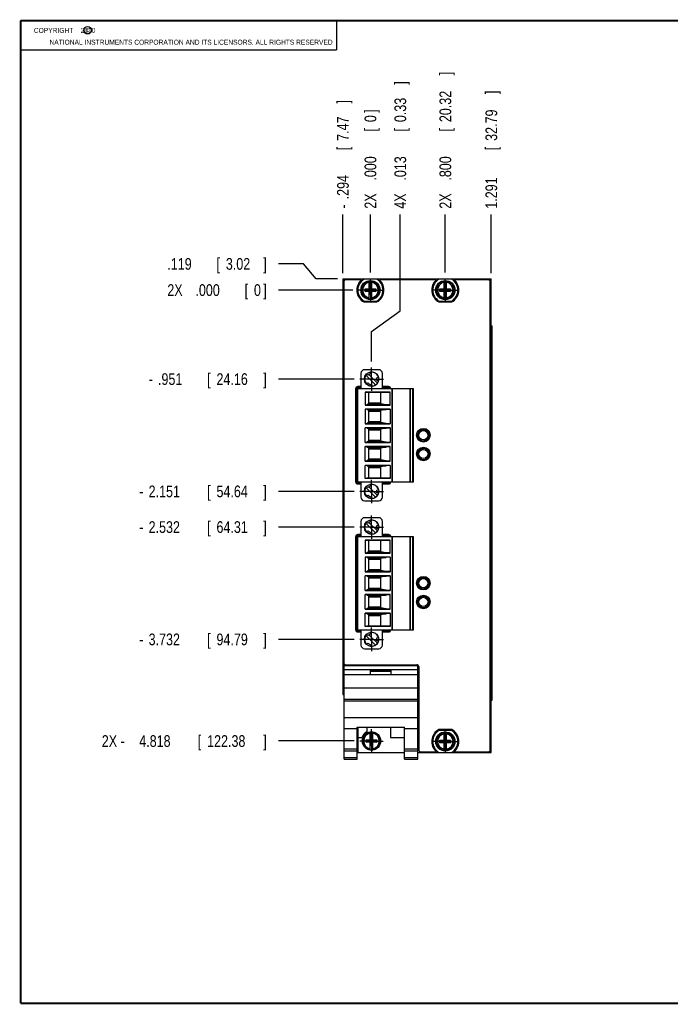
# Model space of a CAD drawing. Header units: inches. Extents: x 0.2 to 16.8, y 0.1 to 10.8.
# Tile 1 of 10: x 0.2 to 7.2, y 0.2 to 10.8. Entities that reach past the tile are written whole.
import ezdxf

# ---------------------------------------------------------------- set-up
doc = ezdxf.new("R2010")
doc.units = ezdxf.units.IN
doc.header["$LTSCALE"] = 0.935
doc.header["$MEASUREMENT"] = 0
doc.linetypes.add('CENTER', pattern=[0.6, 0.375, -0.075, 0.075, -0.075])
doc.layers.get('0').update_dxf_attribs({"linetype": 'CONTINUOUS'})
doc.layers.add('DEFAULT_1', color=7, linetype='CENTER')
doc.layers.add('DIMENSIONS', color=7, linetype='CONTINUOUS')
doc.styles.get("Standard").update_dxf_attribs({"font": 'txt', "width": 0.8})
doc.dimstyles.new('DIMSTYLE_1', dxfattribs={"dimtxt": 0.125, "dimasz": 0.18, "dimexe": 0.18, "dimexo": 0.0625, "dimgap": 0.09, "dimtad": 0, "dimtih": 1, "dimtoh": 1, "dimdec": 3, "dimzin": 4, "dimdsep": 46, "dimtxsty": 'STANDARD', "dimblk": '_FILLED', "dimblk1": '_FILLED', "dimblk2": '_FILLED', "dimcen": 0.09, "dimadec": 0, "dimazin": 0, "dimtp": 0.01, "dimtm": 0.01, "dimtfac": 1, "dimtdec": 3, "dimtofl": 0, "dimtmove": 0, "dimatfit": 3, "dimldrblk": '_FILLED', "dimfxl": 1, "dimtolj": 1, "dimtzin": 4, "dimarcsym": 0})

# ---------------------------------------------------------------- blocks, each defined once
blk = doc.blocks.new('*D0')
at = {"layer": 'DIMENSIONS', "color": 2, "linetype": 'CONTINUOUS'}
for p, q in [((3.273, 8.16), (3.005, 8.16)), ((3.406, 7.999), (3.273, 8.16)), ((3.635, 7.999), (3.406, 7.999))]:
    blk.add_line(p, q, dxfattribs=at)
at = {"layer": 'DIMENSIONS', "color": 2, "linetype": 'CONTINUOUS', "width": 0.8}
for s, p in [('.119', (1.817, 8.097)), ('[', (2.342, 8.097)), ('3.02', (2.442, 8.097)), (']', (2.842, 8.097))]:
    blk.add_text(s, height=0.125, dxfattribs=at).set_placement(p)
blk = doc.blocks.new('_FILLED')
at = {"color": 0, "linetype": 'BYBLOCK'}
blk.add_solid([(0, 0), (-1, 0.174), (-1, -0.174)], dxfattribs=at)
blk = doc.blocks.new('*D1')
at = {"layer": 'DIMENSIONS', "color": 2, "linetype": 'CONTINUOUS'}
blk.add_line((3.812, 6.929), (3.005, 6.929), dxfattribs=at)
at = {"layer": 'DIMENSIONS', "color": 2, "linetype": 'CONTINUOUS', "width": 0.8}
for s, p in [('.951', (1.717, 6.866)), ('[', (2.242, 6.866)), ('24.16', (2.342, 6.866)), (']', (2.842, 6.866)), ('-', (1.617, 6.866))]:
    blk.add_text(s, height=0.125, dxfattribs=at).set_placement(p)
blk = doc.blocks.new('*D2')
at = {"layer": 'DIMENSIONS', "color": 2, "linetype": 'CONTINUOUS'}
blk.add_line((3.812, 5.729), (3.005, 5.729), dxfattribs=at)
at = {"layer": 'DIMENSIONS', "color": 2, "linetype": 'CONTINUOUS', "width": 0.8}
for s, p in [('2.151', (1.617, 5.666)), ('[', (2.242, 5.666)), ('54.64', (2.342, 5.666)), (']', (2.842, 5.666)), ('-', (1.517, 5.666))]:
    blk.add_text(s, height=0.125, dxfattribs=at).set_placement(p)
blk = doc.blocks.new('*D3')
at = {"layer": 'DIMENSIONS', "color": 2, "linetype": 'CONTINUOUS'}
blk.add_line((3.812, 5.348), (3.005, 5.348), dxfattribs=at)
at = {"layer": 'DIMENSIONS', "color": 2, "linetype": 'CONTINUOUS', "width": 0.8}
for s, p in [('2.532', (1.617, 5.285)), ('[', (2.242, 5.285)), ('64.31', (2.342, 5.285)), (']', (2.842, 5.285)), ('-', (1.517, 5.285))]:
    blk.add_text(s, height=0.125, dxfattribs=at).set_placement(p)
blk = doc.blocks.new('*D4')
at = {"layer": 'DIMENSIONS', "color": 2, "linetype": 'CONTINUOUS'}
blk.add_line((3.812, 4.148), (3.005, 4.148), dxfattribs=at)
at = {"layer": 'DIMENSIONS', "color": 2, "linetype": 'CONTINUOUS', "width": 0.8}
for s, p in [('3.732', (1.617, 4.085)), ('[', (2.242, 4.085)), ('94.79', (2.342, 4.085)), (']', (2.842, 4.085)), ('-', (1.517, 4.085))]:
    blk.add_text(s, height=0.125, dxfattribs=at).set_placement(p)
blk = doc.blocks.new('*D5')
at = {"layer": 'DIMENSIONS', "color": 2, "linetype": 'CONTINUOUS'}
blk.add_line((3.811, 3.062), (3.005, 3.062), dxfattribs=at)
at = {"layer": 'DIMENSIONS', "color": 2, "linetype": 'CONTINUOUS', "width": 0.8}
for s, p in [('2X -', (1.117, 2.999)), ('4.818', (1.517, 2.999)), ('[', (2.142, 2.999)), ('122.38', (2.242, 2.999)), (']', (2.842, 2.999))]:
    blk.add_text(s, height=0.125, dxfattribs=at).set_placement(p)
blk = doc.blocks.new('*D6')
at = {"layer": 'DIMENSIONS', "color": 2, "linetype": 'CONTINUOUS'}
blk.add_line((3.799, 7.88), (3.005, 7.88), dxfattribs=at)
at = {"layer": 'DIMENSIONS', "color": 2, "linetype": 'CONTINUOUS', "width": 0.8}
for s, p in [('2X ', (1.817, 7.817)), ('.000', (2.117, 7.817)), ('[', (2.642, 7.817)), ('0', (2.742, 7.817)), (']', (2.842, 7.817))]:
    blk.add_text(s, height=0.125, dxfattribs=at).set_placement(p)
blk = doc.blocks.new('*D7')
at = {"layer": 'DIMENSIONS', "color": 2, "linetype": 'CONTINUOUS'}
blk.add_line((3.692, 8.061), (3.692, 8.686), dxfattribs=at)
at = {"layer": 'DIMENSIONS', "color": 2, "linetype": 'CONTINUOUS', "width": 0.8}
for s, p in [(']', (3.755, 9.874)), ('7.47', (3.755, 9.474)), ('[', (3.755, 9.374)), ('.294', (3.755, 8.849)), ('-', (3.755, 8.749))]:
    blk.add_text(s, height=0.125, rotation=90, dxfattribs=at).set_placement(p)
blk = doc.blocks.new('*D8')
at = {"layer": 'DIMENSIONS', "color": 2, "linetype": 'CONTINUOUS'}
blk.add_line((4.786, 8.067), (4.786, 8.686), dxfattribs=at)
at = {"layer": 'DIMENSIONS', "color": 2, "linetype": 'CONTINUOUS', "width": 0.8}
for s, p in [(']', (4.849, 10.174)), ('20.32', (4.849, 9.674)), ('[', (4.849, 9.574)), ('.800', (4.849, 9.049)), ('2X ', (4.849, 8.749))]:
    blk.add_text(s, height=0.125, rotation=90, dxfattribs=at).set_placement(p)
blk = doc.blocks.new('*D9')
at = {"layer": 'DIMENSIONS', "color": 2, "linetype": 'CONTINUOUS'}
blk.add_line((5.277, 8.061), (5.277, 8.686), dxfattribs=at)
at = {"layer": 'DIMENSIONS', "color": 2, "linetype": 'CONTINUOUS', "width": 0.8}
for s, p in [(']', (5.34, 9.974)), ('32.79', (5.34, 9.474)), ('[', (5.34, 9.374)), ('1.291', (5.34, 8.749))]:
    blk.add_text(s, height=0.125, rotation=90, dxfattribs=at).set_placement(p)
blk = doc.blocks.new('*D10')
at = {"layer": 'DIMENSIONS', "color": 2, "linetype": 'CONTINUOUS'}
for p, q in [((4.305, 7.658), (4.305, 8.686)), ((3.999, 7.436), (4.305, 7.658)), ((3.999, 7.116), (3.999, 7.436))]:
    blk.add_line(p, q, dxfattribs=at)
at = {"layer": 'DIMENSIONS', "color": 2, "linetype": 'CONTINUOUS', "width": 0.8}
for s, p in [(']', (4.368, 10.074)), ('0.33', (4.368, 9.674)), ('[', (4.368, 9.574)), ('.013', (4.368, 9.049)), ('4X ', (4.368, 8.749))]:
    blk.add_text(s, height=0.125, rotation=90, dxfattribs=at).set_placement(p)
blk = doc.blocks.new('*D11')
at = {"layer": 'DIMENSIONS', "color": 2, "linetype": 'CONTINUOUS'}
blk.add_line((3.986, 8.067), (3.986, 8.686), dxfattribs=at)
at = {"layer": 'DIMENSIONS', "color": 2, "linetype": 'CONTINUOUS', "width": 0.8}
for s, p in [(']', (4.049, 9.774)), ('0', (4.049, 9.674)), ('[', (4.049, 9.574)), ('.000', (4.049, 9.049)), ('2X ', (4.049, 8.749))]:
    blk.add_text(s, height=0.125, rotation=90, dxfattribs=at).set_placement(p)

msp = doc.modelspace()

# ---------------------------------------------------------------- linework, layer by layer
at = {"color": 2, "linetype": 'CONTINUOUS'}
for p, q in [((0.25, 10.7586), (3.625, 10.7586)), ((0.25, 10.7586), (0.25, 10.4456)), ((3.625, 10.7586), (3.625, 10.4456)), ((0.25, 10.4456), (3.625, 10.4456))]:
    msp.add_line(p, q, dxfattribs=at)
at = {"color": 7, "linetype": 'CONTINUOUS'}
for p, q in [((3.6921, 7.9988), (3.6921, 3.5588)), ((3.6921, 7.9988), (5.2771, 7.9988)), ((4.0535, 7.9968), (3.9188, 7.9968)), ((4.8535, 7.9968), (4.7188, 7.9968)), ((5.2771, 2.9378), (5.2771, 7.9988)), ((3.7021, 7.9688), (3.7021, 3.8968)), ((3.8905, 7.9888), (3.7221, 7.9888)), ((3.929, 7.8661), (3.929, 7.8936)), ((3.929, 7.8936), (4.0432, 7.8661)), ((3.929, 7.8661), (4.0432, 7.8936)), ((3.929, 7.8936), (3.9723, 7.8936)), ((3.9723, 7.8916), (3.9723, 7.9745)), ((3.9723, 7.8916), (3.9744, 7.8916)), ((3.9744, 7.8313), (3.9978, 7.9284)), ((3.9744, 7.9284), (3.9744, 7.8916)), ((3.9978, 7.8313), (3.9744, 7.9284)), ((3.9978, 7.9284), (3.9744, 7.9284)), ((3.9744, 7.8681), (3.9978, 7.8916)), ((3.9978, 7.8681), (3.9744, 7.8916)), ((3.9978, 7.8916), (3.9978, 7.9284)), ((3.9999, 7.8916), (3.9978, 7.8916)), ((3.9999, 7.8916), (3.9999, 7.9745)), ((3.9999, 7.8936), (4.0432, 7.8936)), ((4.0432, 7.8936), (4.0432, 7.8661)), ((4.6905, 7.9888), (4.0817, 7.9888)), ((4.729, 7.8661), (4.729, 7.8936)), ((4.729, 7.8661), (4.8432, 7.8936)), ((4.729, 7.8936), (4.7723, 7.8936)), ((4.729, 7.8936), (4.8432, 7.8661)), ((4.7723, 7.8916), (4.7723, 7.9745)), ((4.7723, 7.8916), (4.7744, 7.8916)), ((4.7744, 7.8313), (4.7978, 7.9284)), ((4.7744, 7.9284), (4.7744, 7.8916)), ((4.7978, 7.8313), (4.7744, 7.9284)), ((4.7978, 7.9284), (4.7744, 7.9284)), ((4.7744, 7.8681), (4.7978, 7.8916)), ((4.7978, 7.8681), (4.7744, 7.8916)), ((4.7978, 7.8916), (4.7978, 7.9284)), ((4.7999, 7.8916), (4.7978, 7.8916)), ((4.7999, 7.8916), (4.7999, 7.9745)), ((4.7999, 7.8936), (4.8432, 7.8936)), ((4.8432, 7.8936), (4.8432, 7.8661)), ((5.2471, 7.9888), (4.8817, 7.9888)), ((5.2671, 2.9678), (5.2671, 7.9688)), ((3.9723, 7.8661), (3.929, 7.8661)), ((3.9723, 7.7852), (3.9723, 7.8681)), ((3.9723, 7.8681), (3.9744, 7.8681)), ((3.9744, 7.8681), (3.9744, 7.8313)), ((3.9978, 7.8313), (3.9744, 7.8313)), ((3.9978, 7.8313), (3.9978, 7.8681)), ((3.9999, 7.8681), (3.9978, 7.8681)), ((3.9999, 7.7852), (3.9999, 7.8681)), ((4.0432, 7.8661), (3.9999, 7.8661)), ((4.7723, 7.8661), (4.729, 7.8661)), ((4.7723, 7.7852), (4.7723, 7.8681)), ((4.7723, 7.8681), (4.7744, 7.8681)), ((4.7744, 7.8681), (4.7744, 7.8313)), ((4.7978, 7.8313), (4.7744, 7.8313)), ((4.7978, 7.8313), (4.7978, 7.8681)), ((4.7999, 7.8681), (4.7978, 7.8681)), ((4.7999, 7.7852), (4.7999, 7.8681)), ((4.8432, 7.8661), (4.7999, 7.8661)), ((3.9161, 7.7528), (4.0561, 7.7528)), ((3.9188, 7.7628), (4.0535, 7.7628)), ((4.7161, 7.7528), (4.8561, 7.7528)), ((4.7188, 7.7628), (4.8535, 7.7628)), ((5.2771, 7.4988), (5.2876, 7.4988)), ((5.2876, 3.4988), (5.2876, 7.4988)), ((3.8855, 6.9895), (3.8855, 6.8288)), ((4.0745, 7.0288), (3.9249, 7.0288)), ((3.9374, 6.9711), (4.0414, 6.8671)), ((3.9587, 6.9692), (3.9449, 6.9831)), ((4.0608, 6.8866), (3.9697, 6.9777)), ((3.9793, 7.0029), (3.9843, 6.984)), ((4.0543, 6.9436), (4.0733, 6.9487)), ((4.1139, 6.8288), (4.1139, 6.9895)), ((3.8855, 6.8488), (3.8531, 6.8488)), ((3.8855, 6.8388), (3.8531, 6.8388)), ((3.9449, 6.8746), (3.9587, 6.8885)), ((3.9843, 6.8737), (3.9793, 6.8548)), ((4.0733, 6.909), (4.0543, 6.9141)), ((4.1801, 6.8488), (4.1139, 6.8488)), ((4.1801, 6.8388), (4.1139, 6.8388)), ((3.8271, 6.8228), (3.8271, 5.8348)), ((3.8371, 6.8228), (3.8371, 5.8348)), ((3.8523, 5.8288), (3.8523, 6.8288)), ((3.8523, 6.8288), (4.4428, 6.8288)), ((3.9317, 6.7902), (3.9317, 6.6506)), ((3.9317, 6.7902), (3.9664, 6.7849)), ((4.1968, 6.7902), (3.9317, 6.7902)), ((3.9664, 6.7849), (3.9664, 6.6654)), ((4.0924, 6.7849), (3.9664, 6.7849)), ((4.0924, 6.7849), (4.1968, 6.7892)), ((4.0924, 6.7849), (4.0924, 6.6654)), ((4.1968, 6.6506), (4.1968, 6.7902)), ((4.2223, 5.8288), (4.2223, 6.8288)), ((4.4055, 6.8288), (4.4055, 5.8288)), ((4.4133, 5.8288), (4.4133, 6.8288)), ((4.4428, 6.8288), (4.4428, 5.8288)), ((3.9498, 6.655), (3.9317, 6.6506)), ((3.9317, 6.6506), (4.1968, 6.6506)), ((3.9664, 6.6654), (3.9498, 6.655)), ((3.9498, 6.655), (4.1541, 6.655)), ((4.0924, 6.6727), (3.9664, 6.6727)), ((4.0924, 6.6654), (3.9664, 6.6654)), ((4.1541, 6.655), (4.0924, 6.6654)), ((4.1968, 6.6522), (4.1541, 6.655)), ((3.9317, 6.6071), (3.9317, 6.4506)), ((3.9498, 6.6027), (3.9317, 6.6071)), ((4.1968, 6.6071), (3.9317, 6.6071)), ((3.9664, 6.5923), (3.9498, 6.6027)), ((3.9498, 6.6027), (4.1541, 6.6027)), ((3.9664, 6.5923), (3.9664, 6.4654)), ((3.9664, 6.5923), (4.0924, 6.5923)), ((3.9664, 6.5849), (4.0924, 6.5849)), ((4.1541, 6.6027), (4.0924, 6.5923)), ((4.0924, 6.5923), (4.0924, 6.4654)), ((4.1968, 6.6055), (4.1541, 6.6027)), ((4.1968, 6.6071), (4.1968, 6.4506)), ((3.9498, 6.455), (3.9317, 6.4506)), ((3.9317, 6.4506), (4.1968, 6.4506)), ((3.9664, 6.4654), (3.9498, 6.455)), ((3.9498, 6.455), (4.1541, 6.455)), ((4.0924, 6.4727), (3.9664, 6.4727)), ((4.0924, 6.4654), (3.9664, 6.4654)), ((4.1541, 6.455), (4.0924, 6.4654)), ((4.1968, 6.4522), (4.1541, 6.455)), ((3.9317, 6.2506), (3.9317, 6.4071)), ((3.9498, 6.4027), (3.9317, 6.4071)), ((4.1968, 6.4071), (3.9317, 6.4071)), ((3.9664, 6.3923), (3.9498, 6.4027)), ((3.9498, 6.4027), (4.1541, 6.4027)), ((3.9664, 6.3923), (3.9664, 6.2654)), ((3.9664, 6.3923), (4.0924, 6.3923)), ((3.9664, 6.3849), (4.0924, 6.3849)), ((4.1541, 6.4027), (4.0924, 6.3923)), ((4.0924, 6.3923), (4.0924, 6.2654)), ((4.1968, 6.4055), (4.1541, 6.4027)), ((4.1968, 6.4071), (4.1968, 6.2506)), ((4.5195, 6.3722), (4.5071, 6.3722)), ((4.5319, 6.3879), (4.5521, 6.3879)), ((3.9498, 6.255), (3.9317, 6.2506)), ((3.9317, 6.2506), (4.1968, 6.2506)), ((3.9317, 6.0506), (3.9317, 6.2071)), ((3.9498, 6.2027), (3.9317, 6.2071)), ((4.1968, 6.2071), (3.9317, 6.2071)), ((3.9664, 6.2654), (3.9498, 6.255)), ((3.9498, 6.255), (4.1541, 6.255)), ((4.0924, 6.2727), (3.9664, 6.2727)), ((4.0924, 6.2654), (3.9664, 6.2654)), ((4.1541, 6.255), (4.0924, 6.2654)), ((4.1968, 6.2522), (4.1541, 6.255)), ((4.1968, 6.0506), (4.1968, 6.2071)), ((4.5195, 6.2855), (4.5071, 6.2855)), ((4.5319, 6.2698), (4.5521, 6.2698)), ((3.9664, 6.1923), (3.9498, 6.2027)), ((3.9498, 6.2027), (4.1541, 6.2027)), ((3.9664, 6.1923), (3.9664, 6.0654)), ((3.9664, 6.1923), (4.0924, 6.1923)), ((3.9664, 6.1849), (4.0924, 6.1849)), ((4.1541, 6.2027), (4.0924, 6.1923)), ((4.0924, 6.1923), (4.0924, 6.0654)), ((4.1968, 6.2055), (4.1541, 6.2027)), ((4.5195, 6.1722), (4.5071, 6.1722)), ((4.5319, 6.1879), (4.5521, 6.1879)), ((3.9498, 6.055), (3.9317, 6.0506)), ((3.9317, 6.0506), (4.1968, 6.0506)), ((3.9317, 5.8675), (3.9317, 6.0071)), ((3.9498, 6.0027), (3.9317, 6.0071)), ((4.1968, 6.0071), (3.9317, 6.0071)), ((3.9664, 6.0654), (3.9498, 6.055)), ((3.9498, 6.055), (4.1541, 6.055)), ((3.9664, 5.9923), (3.9498, 6.0027)), ((3.9498, 6.0027), (4.1541, 6.0027)), ((4.0924, 6.0727), (3.9664, 6.0727)), ((4.0924, 6.0654), (3.9664, 6.0654)), ((4.1541, 6.055), (4.0924, 6.0654)), ((4.1541, 6.0027), (4.0924, 5.9923)), ((4.1968, 6.0522), (4.1541, 6.055)), ((4.1968, 6.0055), (4.1541, 6.0027)), ((4.1968, 6.0071), (4.1968, 5.8675)), ((4.5195, 6.0855), (4.5071, 6.0855)), ((4.5319, 6.0698), (4.5521, 6.0698)), ((3.9664, 5.9923), (3.9664, 5.8727)), ((3.9664, 5.9923), (4.0924, 5.9923)), ((3.9664, 5.9849), (4.0924, 5.9849)), ((4.0924, 5.9923), (4.0924, 5.8727)), ((4.4428, 5.8288), (3.8523, 5.8288)), ((3.8531, 5.8188), (3.8855, 5.8188)), ((3.8531, 5.8088), (3.8855, 5.8088)), ((3.8855, 5.8288), (3.8855, 5.6682)), ((3.9664, 5.8727), (3.9317, 5.8675)), ((4.1968, 5.8675), (3.9317, 5.8675)), ((3.9664, 5.8727), (4.0924, 5.8727)), ((3.9793, 5.8029), (3.9843, 5.784)), ((4.1968, 5.8685), (4.0924, 5.8727)), ((4.1139, 5.6682), (4.1139, 5.8288)), ((4.1139, 5.8188), (4.1801, 5.8188)), ((4.1139, 5.8088), (4.1801, 5.8088)), ((3.9374, 5.7711), (4.0414, 5.6671)), ((3.9587, 5.7692), (3.9449, 5.7831)), ((3.9449, 5.6746), (3.9587, 5.6885)), ((4.0608, 5.6866), (3.9697, 5.7777)), ((4.0543, 5.7436), (4.0733, 5.7487)), ((4.0733, 5.709), (4.0543, 5.7141)), ((3.9249, 5.6288), (4.0745, 5.6288)), ((3.9843, 5.6737), (3.9793, 5.6548)), ((3.8855, 5.4085), (3.8855, 5.2478)), ((4.0745, 5.4478), (3.9249, 5.4478)), ((3.9374, 5.3901), (4.0414, 5.2861)), ((3.9587, 5.3882), (3.9449, 5.4021)), ((4.0608, 5.3056), (3.9697, 5.3967)), ((3.9793, 5.4219), (3.9843, 5.403)), ((4.0543, 5.3626), (4.0733, 5.3677)), ((4.1139, 5.2478), (4.1139, 5.4085)), ((3.8855, 5.2678), (3.8531, 5.2678)), ((3.9449, 5.2936), (3.9587, 5.3075)), ((3.9843, 5.2927), (3.9793, 5.2738)), ((4.0733, 5.328), (4.0543, 5.3331)), ((4.1801, 5.2678), (4.1139, 5.2678)), ((3.8271, 5.2418), (3.8271, 4.2538)), ((3.8371, 5.2418), (3.8371, 4.2538)), ((3.8523, 4.2478), (3.8523, 5.2478)), ((3.8523, 5.2478), (4.4428, 5.2478)), ((3.8855, 5.2578), (3.8531, 5.2578)), ((3.9317, 5.2092), (3.9317, 5.0696)), ((4.1968, 5.2092), (3.9317, 5.2092)), ((3.9317, 5.2092), (3.9664, 5.2039)), ((3.9664, 5.2039), (3.9664, 5.0844)), ((4.0924, 5.2039), (3.9664, 5.2039)), ((4.0924, 5.2039), (4.1968, 5.2082)), ((4.0924, 5.2039), (4.0924, 5.0844)), ((4.1801, 5.2578), (4.1139, 5.2578)), ((4.1968, 5.0696), (4.1968, 5.2092)), ((4.2223, 4.2478), (4.2223, 5.2478)), ((4.4055, 5.2478), (4.4055, 4.2478)), ((4.4133, 4.2478), (4.4133, 5.2478)), ((4.4428, 5.2478), (4.4428, 4.2478)), ((3.9498, 5.074), (3.9317, 5.0696)), ((3.9317, 5.0696), (4.1968, 5.0696)), ((3.9664, 5.0844), (3.9498, 5.074)), ((3.9498, 5.074), (4.1541, 5.074)), ((4.0924, 5.0917), (3.9664, 5.0917)), ((4.0924, 5.0844), (3.9664, 5.0844)), ((4.1541, 5.074), (4.0924, 5.0844)), ((4.1968, 5.0712), (4.1541, 5.074)), ((3.9317, 5.0261), (3.9317, 4.8696)), ((3.9498, 5.0217), (3.9317, 5.0261)), ((4.1968, 5.0261), (3.9317, 5.0261)), ((3.9664, 5.0113), (3.9498, 5.0217)), ((3.9498, 5.0217), (4.1541, 5.0217)), ((3.9664, 5.0113), (3.9664, 4.8844)), ((3.9664, 5.0113), (4.0924, 5.0113)), ((3.9664, 5.0039), (4.0924, 5.0039)), ((4.1541, 5.0217), (4.0924, 5.0113)), ((4.0924, 5.0113), (4.0924, 4.8844)), ((4.1968, 5.0245), (4.1541, 5.0217)), ((4.1968, 5.0261), (4.1968, 4.8696)), ((3.9498, 4.874), (3.9317, 4.8696)), ((3.9317, 4.8696), (4.1968, 4.8696)), ((3.9664, 4.8844), (3.9498, 4.874)), ((3.9498, 4.874), (4.1541, 4.874)), ((4.0924, 4.8917), (3.9664, 4.8917)), ((4.0924, 4.8844), (3.9664, 4.8844)), ((4.1541, 4.874), (4.0924, 4.8844)), ((4.1968, 4.8712), (4.1541, 4.874)), ((3.9498, 4.8217), (3.9317, 4.8261)), ((3.9317, 4.6696), (3.9317, 4.8261)), ((4.1968, 4.8261), (3.9317, 4.8261)), ((3.9664, 4.8113), (3.9498, 4.8217)), ((3.9498, 4.8217), (4.1541, 4.8217)), ((3.9664, 4.8113), (3.9664, 4.6844)), ((3.9664, 4.8113), (4.0924, 4.8113)), ((3.9664, 4.8039), (4.0924, 4.8039)), ((4.1541, 4.8217), (4.0924, 4.8113)), ((4.0924, 4.8113), (4.0924, 4.6844)), ((4.1968, 4.8245), (4.1541, 4.8217)), ((4.1968, 4.8261), (4.1968, 4.6696)), ((4.5195, 4.7912), (4.5071, 4.7912)), ((4.5319, 4.8069), (4.5521, 4.8069)), ((3.9498, 4.674), (3.9317, 4.6696)), ((3.9317, 4.6696), (4.1968, 4.6696)), ((3.9664, 4.6844), (3.9498, 4.674)), ((3.9498, 4.674), (4.1541, 4.674)), ((4.0924, 4.6917), (3.9664, 4.6917)), ((4.0924, 4.6844), (3.9664, 4.6844)), ((4.1541, 4.674), (4.0924, 4.6844)), ((4.1968, 4.6712), (4.1541, 4.674)), ((4.5195, 4.7045), (4.5071, 4.7045)), ((4.5319, 4.6888), (4.5521, 4.6888)), ((3.9498, 4.6217), (3.9317, 4.6261)), ((4.1968, 4.6261), (3.9317, 4.6261)), ((3.9317, 4.4696), (3.9317, 4.6261)), ((3.9664, 4.6113), (3.9498, 4.6217)), ((3.9498, 4.6217), (4.1541, 4.6217)), ((3.9664, 4.6113), (4.0924, 4.6113)), ((3.9664, 4.6113), (3.9664, 4.4844)), ((3.9664, 4.6039), (4.0924, 4.6039)), ((4.1541, 4.6217), (4.0924, 4.6113)), ((4.0924, 4.6113), (4.0924, 4.4844)), ((4.1968, 4.6245), (4.1541, 4.6217)), ((4.1968, 4.4696), (4.1968, 4.6261)), ((4.5195, 4.5912), (4.5071, 4.5912)), ((4.5319, 4.6069), (4.5521, 4.6069)), ((3.9498, 4.474), (3.9317, 4.4696)), ((3.9317, 4.4696), (4.1968, 4.4696)), ((3.9498, 4.4217), (3.9317, 4.4261)), ((4.1968, 4.4261), (3.9317, 4.4261)), ((3.9317, 4.2865), (3.9317, 4.4261)), ((3.9664, 4.4844), (3.9498, 4.474)), ((3.9498, 4.474), (4.1541, 4.474)), ((3.9664, 4.4113), (3.9498, 4.4217)), ((3.9498, 4.4217), (4.1541, 4.4217)), ((4.0924, 4.4917), (3.9664, 4.4917)), ((4.0924, 4.4844), (3.9664, 4.4844)), ((4.1541, 4.474), (4.0924, 4.4844)), ((4.1541, 4.4217), (4.0924, 4.4113)), ((4.1968, 4.4712), (4.1541, 4.474)), ((4.1968, 4.4245), (4.1541, 4.4217)), ((4.1968, 4.4261), (4.1968, 4.2865)), ((4.5195, 4.5045), (4.5071, 4.5045)), ((4.5319, 4.4888), (4.5521, 4.4888)), ((3.9664, 4.4113), (4.0924, 4.4113)), ((3.9664, 4.4113), (3.9664, 4.2917)), ((3.9664, 4.4039), (4.0924, 4.4039)), ((4.0924, 4.4113), (4.0924, 4.2917)), ((4.4428, 4.2478), (3.8523, 4.2478)), ((3.8531, 4.2378), (3.8855, 4.2378)), ((3.8531, 4.2278), (3.8855, 4.2278)), ((3.8855, 4.2478), (3.8855, 4.0872)), ((3.9664, 4.2917), (3.9317, 4.2865)), ((4.1968, 4.2865), (3.9317, 4.2865)), ((3.9664, 4.2917), (4.0924, 4.2917)), ((3.9793, 4.2219), (3.9843, 4.203)), ((4.1968, 4.2875), (4.0924, 4.2917)), ((4.1139, 4.0872), (4.1139, 4.2478)), ((4.1139, 4.2378), (4.1801, 4.2378)), ((4.1139, 4.2278), (4.1801, 4.2278)), ((3.9374, 4.1901), (4.0414, 4.0861)), ((3.9587, 4.1882), (3.9449, 4.2021)), ((3.9449, 4.0936), (3.9587, 4.1075)), ((4.0608, 4.1056), (3.9697, 4.1967)), ((4.0543, 4.1626), (4.0733, 4.1677)), ((4.0733, 4.128), (4.0543, 4.1331)), ((3.9249, 4.0478), (4.0745, 4.0478)), ((3.9843, 4.0927), (3.9793, 4.0738)), ((3.7041, 3.8688), (4.4921, 3.8688)), ((3.7041, 2.8668), (3.7041, 3.8688)), ((3.7041, 3.8258), (4.4921, 3.8258)), ((3.7221, 3.8768), (4.4821, 3.8768)), ((3.9881, 3.8158), (4.2081, 3.8158)), ((3.9881, 3.7688), (3.9881, 3.8158)), ((3.9881, 3.8088), (4.2081, 3.8088)), ((4.2081, 3.7688), (4.2081, 3.8158)), ((4.4921, 2.8668), (4.4921, 3.8688)), ((4.5021, 3.8568), (4.5021, 2.9678)), ((4.4921, 3.7688), (3.7041, 3.7688)), ((3.7041, 3.6288), (4.4921, 3.6288)), ((3.6921, 3.5588), (3.7041, 3.5588)), ((3.7041, 3.5088), (4.4921, 3.5088)), ((3.7041, 3.4893), (4.4921, 3.4893)), ((5.2771, 3.4988), (5.2876, 3.4988)), ((3.7041, 3.3136), (4.4921, 3.3136)), ((3.7041, 3.1938), (3.8461, 3.1938)), ((3.8461, 3.2091), (4.3501, 3.2091)), ((3.8461, 2.8668), (3.8461, 3.2091)), ((3.8521, 3.2091), (3.8521, 2.9398)), ((3.9491, 3.2091), (3.9491, 3.1592)), ((3.9843, 3.0736), (3.9843, 3.1565)), ((4.0119, 3.0736), (4.0119, 3.1565)), ((4.1991, 3.2091), (4.1991, 3.0998)), ((4.3501, 2.8668), (4.3501, 3.2091)), ((4.3501, 3.1938), (4.4921, 3.1938)), ((4.8561, 3.1838), (4.7161, 3.1838)), ((4.8535, 3.1738), (4.7188, 3.1738)), ((3.8521, 3.0998), (3.896, 3.0998)), ((3.941, 3.0756), (3.9843, 3.0756)), ((3.941, 3.0756), (4.0552, 3.0481)), ((3.941, 3.0481), (4.0552, 3.0756)), ((3.941, 3.0481), (3.941, 3.0756)), ((3.9843, 3.0736), (3.9864, 3.0736)), ((4.0098, 3.1104), (3.9864, 3.1104)), ((4.0098, 3.0133), (3.9864, 3.1104)), ((3.9864, 3.1104), (3.9864, 3.0736)), ((3.9864, 3.0133), (4.0098, 3.1104)), ((4.0098, 3.0501), (3.9864, 3.0736)), ((3.9864, 3.0501), (4.0098, 3.0736)), ((4.0098, 3.0736), (4.0098, 3.1104)), ((4.0119, 3.0736), (4.0098, 3.0736)), ((4.0119, 3.0756), (4.0552, 3.0756)), ((4.0552, 3.0756), (4.0552, 3.0481)), ((4.1991, 3.0998), (4.3501, 3.0998)), ((4.729, 3.0431), (4.8432, 3.0706)), ((4.729, 3.0706), (4.7723, 3.0706)), ((4.729, 3.0706), (4.8432, 3.0431)), ((4.729, 3.0431), (4.729, 3.0706)), ((4.7723, 3.0686), (4.7723, 3.1515)), ((4.7723, 3.0686), (4.7744, 3.0686)), ((4.7978, 3.1054), (4.7744, 3.1054)), ((4.7978, 3.0083), (4.7744, 3.1054)), ((4.7744, 3.1054), (4.7744, 3.0686)), ((4.7744, 3.0083), (4.7978, 3.1054)), ((4.7744, 3.0686), (4.7978, 3.0451)), ((4.7744, 3.0451), (4.7978, 3.0686)), ((4.7978, 3.0686), (4.7978, 3.1054)), ((4.7999, 3.0686), (4.7978, 3.0686)), ((4.7999, 3.0686), (4.7999, 3.1515)), ((4.7999, 3.0706), (4.8432, 3.0706)), ((4.8432, 3.0706), (4.8432, 3.0431)), ((3.7041, 2.9768), (3.8461, 2.9768)), ((3.7041, 2.9576), (3.8461, 2.9576)), ((3.9843, 3.0481), (3.941, 3.0481)), ((3.9843, 3.0501), (3.9864, 3.0501)), ((3.9843, 2.9672), (3.9843, 3.0501)), ((3.9864, 3.0501), (3.9864, 3.0133)), ((4.0098, 3.0133), (3.9864, 3.0133)), ((4.0119, 3.0501), (4.0098, 3.0501)), ((4.0098, 3.0133), (4.0098, 3.0501)), ((4.0119, 2.9672), (4.0119, 3.0501)), ((4.0552, 3.0481), (4.0119, 3.0481)), ((4.3501, 2.9768), (4.4921, 2.9768)), ((4.3501, 2.9576), (4.4921, 2.9576)), ((4.5221, 2.9478), (4.6905, 2.9478)), ((4.7723, 3.0431), (4.729, 3.0431)), ((4.7723, 3.0451), (4.7744, 3.0451)), ((4.7723, 2.9622), (4.7723, 3.0451)), ((4.7744, 3.0451), (4.7744, 3.0083)), ((4.7978, 3.0083), (4.7744, 3.0083)), ((4.7999, 3.0451), (4.7978, 3.0451)), ((4.7978, 3.0083), (4.7978, 3.0451)), ((4.7999, 2.9622), (4.7999, 3.0451)), ((4.8432, 3.0431), (4.7999, 3.0431)), ((4.8817, 2.9478), (5.2471, 2.9478)), ((3.7041, 2.8848), (3.8461, 2.8848)), ((3.7041, 2.8668), (3.8461, 2.8668)), ((3.8521, 2.9398), (4.3501, 2.9398)), ((4.3501, 2.8848), (4.4921, 2.8848)), ((4.3501, 2.8668), (4.4921, 2.8668)), ((4.4921, 2.9378), (5.2771, 2.9378)), ((4.7188, 2.9398), (4.8535, 2.9398))]:
    msp.add_line(p, q, dxfattribs=at)
at = {"color": 9, "linetype": 'CONTINUOUS'}
for p, q in [((3.6971, 7.9988), (3.6971, 3.5588)), ((5.2616, 7.9826), (5.2616, 7.9988)), ((5.2788, 3.4988), (5.2788, 7.4988)), ((5.2874, 3.4988), (5.2874, 7.4988)), ((4.2145, 6.8288), (4.2145, 5.8288)), ((4.4353, 6.8288), (4.4353, 5.8288)), ((4.2145, 5.2478), (4.2145, 4.2478)), ((4.4353, 5.2478), (4.4353, 4.2478)), ((5.2616, 2.9378), (5.2616, 2.9541))]:
    msp.add_line(p, q, dxfattribs=at)
at = {"color": 7, "linetype": 'CONTINUOUS', "const_width": 0.02}
for points in [[(0.25, 10.7586), (0.25, 0.2586)], [(16.75, 10.7586), (0.25, 10.7586)], [(0.25, 0.2586), (16.75, 0.2586)]]:
    msp.add_lwpolyline(points, dxfattribs=at)
at = {"color": 2, "linetype": 'CONTINUOUS'}
msp.add_circle((0.9659, 10.6562), 0.0403, dxfattribs=at)
at = {"color": 7, "linetype": 'CONTINUOUS'}
for centre, radius in [((3.9861, 7.8798), 0.1025), ((3.9861, 7.8798), 0.098), ((4.7861, 7.8798), 0.1025), ((4.7861, 7.8798), 0.098), ((3.9991, 6.9288), 0.0768), ((4.5521, 6.3288), 0.0725), ((4.5521, 6.3288), 0.0625), ((4.5521, 6.3288), 0.0492), ((4.5521, 6.1288), 0.0725), ((4.5521, 6.1288), 0.0625), ((4.5521, 6.1288), 0.0492), ((3.9991, 5.7288), 0.0768), ((3.9991, 5.3478), 0.0768), ((4.5521, 4.7478), 0.0725), ((4.5521, 4.7478), 0.0625), ((4.5521, 4.7478), 0.0492), ((4.5521, 4.5478), 0.0725), ((4.5521, 4.5478), 0.0625), ((4.5521, 4.5478), 0.0492), ((3.9991, 4.1478), 0.0768), ((3.9981, 3.0618), 0.098), ((4.7861, 3.0568), 0.1025), ((4.7861, 3.0568), 0.098)]:
    msp.add_circle(centre, radius, dxfattribs=at)
for centre, radius, start, end in [((3.9861, 7.8798), 0.135, 119.92643, 240.07357), ((3.9861, 7.8798), 0.135, 299.92643, 60.07357), ((4.7861, 7.8798), 0.135, 119.92643, 240.07357), ((4.7861, 7.8798), 0.135, 299.92643, 60.07357), ((3.7221, 7.9688), 0.02, 90, 180), ((3.9861, 7.8798), 0.145, 131.26005, 241.14717), ((3.9861, 7.8798), 0.0956, 81.71661, 98.28339), ((3.9861, 7.8798), 0.145, 298.85283, 48.73995), ((4.7861, 7.8798), 0.145, 131.26005, 241.14717), ((4.7861, 7.8798), 0.0956, 81.71661, 98.28339), ((4.7861, 7.8798), 0.145, 298.85283, 48.73995), ((5.2471, 7.9688), 0.02, 0, 90), ((3.9861, 7.8798), 0.0956, 261.71661, 278.28339), ((4.7861, 7.8798), 0.0956, 261.71661, 278.28339), ((3.9249, 6.9895), 0.0394, 90, 180), ((3.9991, 6.9288), 0.0748, 135, 225), ((3.9991, 6.9288), 0.0571, 105, 135), ((3.9991, 6.9288), 0.0748, 15.0002, 105.00003), ((3.9991, 6.9288), 0.0571, 345, 15), ((4.0745, 6.9895), 0.0394, 0, 90), ((3.8531, 6.8228), 0.026, 90, 180), ((3.8531, 6.8228), 0.016, 90, 180), ((3.9991, 6.9288), 0.0571, 225, 255), ((3.9991, 6.9288), 0.0748, 254.9998, 344.99997), ((4.1801, 6.8228), 0.026, 13.34877, 90), ((4.1801, 6.8228), 0.016, 22.0359, 90), ((4.5521, 6.3288), 0.0542, 126.9981, 233.0019), ((4.5521, 6.3288), 0.0591, 227.16775, 132.83225), ((4.5521, 6.1288), 0.0542, 126.9981, 233.0019), ((4.5521, 6.1288), 0.0591, 227.16775, 132.83225), ((3.8531, 5.8348), 0.026, 180, 270), ((3.8531, 5.8348), 0.016, 180, 270), ((3.9991, 5.7288), 0.0748, 15.0002, 105.00003), ((4.1801, 5.8348), 0.016, 270, 337.9641), ((4.1801, 5.8348), 0.026, 270, 346.65123), ((3.9991, 5.7288), 0.0748, 135, 225), ((3.9991, 5.7288), 0.0571, 105, 135), ((3.9991, 5.7288), 0.0571, 225, 255), ((3.9991, 5.7288), 0.0748, 254.9998, 344.99997), ((3.9991, 5.7288), 0.0571, 345, 15), ((3.9249, 5.6682), 0.0394, 180, 270), ((4.0745, 5.6682), 0.0394, 270, 360), ((3.9249, 5.4085), 0.0394, 90, 180), ((3.9991, 5.3478), 0.0748, 135, 225), ((3.9991, 5.3478), 0.0571, 105, 135), ((3.9991, 5.3478), 0.0748, 15.0002, 105.00003), ((4.0745, 5.4085), 0.0394, 0, 90), ((3.8531, 5.2418), 0.026, 90, 180), ((3.9991, 5.3478), 0.0571, 225, 255), ((3.9991, 5.3478), 0.0748, 254.9998, 344.99997), ((3.9991, 5.3478), 0.0571, 345, 15), ((4.1801, 5.2418), 0.026, 13.34877, 90), ((3.8531, 5.2418), 0.016, 90, 180), ((4.1801, 5.2418), 0.016, 22.0359, 90), ((4.5521, 4.7478), 0.0542, 126.9981, 233.0019), ((4.5521, 4.7478), 0.0591, 227.16775, 132.83225), ((4.5521, 4.5478), 0.0542, 126.9981, 233.0019), ((4.5521, 4.5478), 0.0591, 227.16775, 132.83225), ((3.8531, 4.2538), 0.026, 180, 270), ((3.8531, 4.2538), 0.016, 180, 270), ((3.9991, 4.1478), 0.0748, 15.0002, 105.00003), ((4.1801, 4.2538), 0.016, 270, 337.9641), ((4.1801, 4.2538), 0.026, 270, 346.65123), ((3.9991, 4.1478), 0.0748, 135, 225), ((3.9991, 4.1478), 0.0571, 105, 135), ((3.9991, 4.1478), 0.0571, 225, 255), ((3.9991, 4.1478), 0.0748, 254.9998, 344.99997), ((3.9991, 4.1478), 0.0571, 345, 15), ((3.9249, 4.0872), 0.0394, 180, 270), ((4.0745, 4.0872), 0.0394, 270, 360), ((3.7221, 3.8968), 0.02, 180, 270), ((4.4821, 3.8568), 0.02, 0, 90), ((3.9981, 3.0618), 0.109, 116.71426, 159.59683), ((3.9981, 3.0618), 0.0956, 81.71661, 98.28339), ((4.7861, 3.0568), 0.145, 118.85283, 228.73995), ((4.7861, 3.0568), 0.135, 119.92643, 240.07357), ((4.7861, 3.0568), 0.135, 299.92643, 60.07357), ((4.7861, 3.0568), 0.145, 311.26005, 61.14717), ((4.7861, 3.0568), 0.0956, 81.71661, 98.28339), ((3.9981, 3.0618), 0.0956, 261.71661, 278.28339), ((4.5221, 2.9678), 0.02, 180, 270), ((4.7861, 3.0568), 0.0956, 261.71661, 278.28339), ((5.2471, 2.9678), 0.02, 270, 360)]:
    msp.add_arc(centre, radius, start, end, dxfattribs=at)
at = {"color": 9, "linetype": 'CONTINUOUS'}
for centre, radius, start, end in [((3.9861, 7.8798), 0.0947, 98.36374, 261.63626), ((3.9861, 7.8798), 0.0832, 99.53359, 260.46641), ((3.9861, 7.8798), 0.0947, 278.36374, 81.63626), ((3.9861, 7.8798), 0.0832, 279.53359, 80.46641), ((4.7861, 7.8798), 0.0947, 98.36374, 261.63626), ((4.7861, 7.8798), 0.0832, 99.53359, 260.46641), ((4.7861, 7.8798), 0.0947, 278.36374, 81.63626), ((4.7861, 7.8798), 0.0832, 279.53359, 80.46641), ((3.9981, 3.0618), 0.0947, 98.36374, 261.63626), ((3.9981, 3.0618), 0.0832, 99.53359, 260.46641), ((3.9981, 3.0618), 0.0947, 278.36374, 81.63626), ((3.9981, 3.0618), 0.0832, 279.53359, 80.46641), ((4.7861, 3.0568), 0.0947, 98.36374, 261.63626), ((4.7861, 3.0568), 0.0832, 99.53359, 260.46641), ((4.7861, 3.0568), 0.0947, 278.36374, 81.63626), ((4.7861, 3.0568), 0.0832, 279.53359, 80.46641)]:
    msp.add_arc(centre, radius, start, end, dxfattribs=at)
at = {"layer": 'DEFAULT_1', "color": 7, "linetype": 'CENTER'}
for p, q in [((3.9861, 7.8798), (3.9861, 8.0049)), ((4.7861, 7.8798), (4.7861, 8.0049)), ((3.9861, 7.8798), (3.861, 7.8798)), ((3.9861, 7.8798), (3.9861, 7.7547)), ((3.9861, 7.8798), (4.1112, 7.8798)), ((4.7861, 7.8798), (4.661, 7.8798)), ((4.7861, 7.8798), (4.7861, 7.7547)), ((4.7861, 7.8798), (4.9112, 7.8798)), ((3.9991, 6.9288), (3.9991, 7.0539)), ((3.9991, 6.9288), (3.874, 6.9288)), ((3.9991, 6.9288), (3.9991, 6.8037)), ((3.9991, 6.9288), (4.1242, 6.9288)), ((3.9991, 5.7288), (3.9991, 5.8539)), ((3.9991, 5.7288), (3.874, 5.7288)), ((3.9991, 5.7288), (3.9991, 5.6037)), ((3.9991, 5.7288), (4.1242, 5.7288)), ((3.9991, 5.3478), (3.9991, 5.4729)), ((3.9991, 5.3478), (3.874, 5.3478)), ((3.9991, 5.3478), (3.9991, 5.2227)), ((3.9991, 5.3478), (4.1242, 5.3478)), ((3.9991, 4.1478), (3.9991, 4.2729)), ((3.9991, 4.1478), (3.874, 4.1478)), ((3.9991, 4.1478), (4.1242, 4.1478)), ((3.9991, 4.1478), (3.9991, 4.0227)), ((3.9981, 3.0618), (3.9981, 3.1869)), ((4.7861, 3.0568), (4.7861, 3.1819)), ((3.9981, 3.0618), (3.873, 3.0618)), ((3.9981, 3.0618), (4.1232, 3.0618)), ((3.9981, 3.0618), (3.9981, 2.9367)), ((4.7861, 3.0568), (4.661, 3.0568)), ((4.7861, 3.0568), (4.9112, 3.0568)), ((4.7861, 3.0568), (4.7861, 2.9317))]:
    msp.add_line(p, q, dxfattribs=at)

# ---------------------------------------------------------------- texts
at = {"color": 2, "linetype": 'CONTINUOUS', "width": 0.8}
for s, p in [('c', (0.946, 10.6363)), ('NATIONAL INSTRUMENTS CORPORATION AND ITS LICENSORS. ALL RIGHTS RESERVED', (0.5583, 10.5016))]:
    msp.add_text(s, height=0.053, dxfattribs=at).set_placement(p)
at = {"color": 2, "linetype": 'CONTINUOUS', "insert": (0.3125, 10.6805), "char_height": 0.053, "width": 0.8904, "attachment_point": 1}
msp.add_mtext('    COPYRIGHT    2010', dxfattribs=at)

# ---------------------------------------------------------------- dimensions: what is measured, and where the dimension line sits
at = {"layer": 'DIMENSIONS', "color": 2, "linetype": 'CONTINUOUS'}
for feature_location, offset, dtype, origin, text, picture, middle in [((4.7861, 8.0674), (0, 0.6189), 1, (3.9861, 8.0049), '2X <>', '*D8', (4.7861, 9.5113)), ((3.9991154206, 7.1164442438), (0.3060549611, 1.5699), 0, (3.9861154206, 8.0049442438), '4X <>', '*D10', (4.3051703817, 9.4613442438)), ((3.6921, 8.0613), (0, 0.625), 1, (3.9861, 8.0049), '-<>', '*D7', (3.6921, 9.3613)), ((3.9861154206, 8.0674442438), (0, 0.6189), 1, (3.9861154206, 8.0049442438), '2X <>', '*D11', (3.9861154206, 9.3113442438)), ((3.7985154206, 7.8798442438), (-0.7939, 0), 0, (3.8610154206, 7.8798442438), '2X <>', '*D6', (2.3796154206, 7.8798442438)), ((3.8105, 3.0618), (-0.8059, 0), 0, (3.861, 7.8798), '2X -<>', '*D5', (2.0296, 3.0618)), ((3.8115, 5.7288), (-0.8069, 0), 0, (3.861, 7.8798), '-<>', '*D2', (2.2296, 5.7288)), ((3.8115, 5.3478), (-0.8069, 0), 0, (3.861, 7.8798), '-<>', '*D3', (2.2296, 5.3478)), ((3.8115, 4.1478), (-0.8069, 0), 0, (3.861, 7.8798), '-<>', '*D4', (2.2296, 4.1478)), ((3.8115, 6.9288), (-0.8069, 0), 0, (3.861, 7.8798), '-<>', '*D1', (2.2796, 6.9288))]:
    dim = msp.add_ordinate_dim(feature_location=feature_location, offset=offset, dtype=dtype, origin=origin, text=text, dimstyle='DIMSTYLE_1', dxfattribs=at)
    dim.commit()
    dim.dimension.update_dxf_attribs({"geometry": picture, "text_midpoint": middle})
for feature_location, offset, dtype, origin, picture, middle in [((5.2771, 8.0613), (0, 0.625), 1, (3.9861, 8.0049), '*D9', (5.2771, 9.4113)), ((3.6346, 7.9988), (-0.63, 0.1607), 0, (3.861, 7.8798), '*D0', (2.3796, 8.1595))]:
    dim = msp.add_ordinate_dim(feature_location=feature_location, offset=offset, dtype=dtype, origin=origin, dimstyle='DIMSTYLE_1', dxfattribs=at)
    dim.commit()
    dim.dimension.update_dxf_attribs({"geometry": picture, "text_midpoint": middle})

doc.saveas('drawing.dxf')
